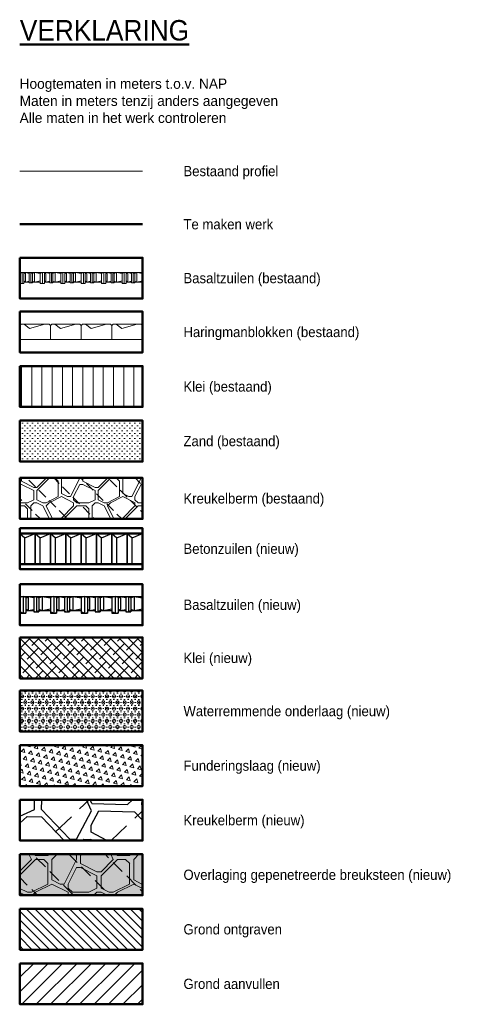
# Model space of a CAD drawing. Header units: metres. Extents: x 132 to 905, y -50 to 63.
# Tile 2 of 86: x 159.73 to 161.93, y 7.15 to 11.96. Entities that reach past the tile are written whole.
import ezdxf
from ezdxf.enums import TextEntityAlignment as Align

# ---------------------------------------------------------------- set-up
doc = ezdxf.new("R2010")
doc.units = ezdxf.units.M
doc.header["$LTSCALE"] = 0.1
doc.layers.add('DP-arcering_lgrijs', color=9, linetype='Continuous')
for name, color, linetype, lineweight in [('DP-BS-arcering_haringmanblokken', 25, 'Continuous', 0), ('DP-BS-arcering_klei', 253, 'Continuous', 0), ('DP-BS-arcering_kreukelberm', 253, 'Continuous', 0), ('DP-BS-arcering_zand', 251, 'Continuous', 0), ('DP-BS-BEKLEDING', 253, 'Continuous', 9), ('DP-BS-profiel', 2, 'Continuous', 25), ('DP-NW-arcering_betonzuilen', 6, 'Continuous', 25), ('DP-NW-arcering_funderingslaag', 211, 'Continuous', 13), ('DP-NW-arcering_grond aanvullen', 2, 'Continuous', 25), ('DP-NW-arcering_grond ontgraven', 1, 'Continuous', 18), ('DP-NW-arcering_klei', 1, 'Continuous', 18), ('DP-NW-arcering_kreukelberm', 2, 'Continuous', 25), ('DP-NW-arcering_overlaging', 1, 'Continuous', 18), ('DP-NW-arcering_waterremmende_onderlaag', 7, 'Continuous', 18), ('DP-NW-Basalt', 3, 'basalt30', 30), ('DP-NW-Profiel', 4, 'Continuous', 50), ('TM-Verklaring', 7, 'Continuous', 30)]:
    doc.layers.add(name, color=color, linetype=linetype, lineweight=lineweight)
doc.styles.add('StagCAD', font='StagCAD.ttf')
doc.linetypes.add('basalt30', pattern='A,0,-0.25,[59,BASALT30.shx,S=0.004,R=0,X=0,Y=0],-0.25', length=0.5)

msp = doc.modelspace()

# ---------------------------------------------------------------- hatches: boundary and pattern name
at = {"layer": 'DP-arcering_lgrijs'}
msp.add_hatch(color=256, dxfattribs=at).paths.add_polyline_path([(160.3299, 7.8788), (159.7299, 7.8788), (159.7299, 7.6788), (160.3299, 7.6788)])
at = {"layer": 'DP-BS-arcering_klei'}
h = msp.add_hatch(dxfattribs=at)
h.set_pattern_fill('_USER', color=256, scale=0.05, angle=90, style=0, pattern_type=0)
h.set_pattern_definition([(90, (154.887804, -54.19088), (-0.05, 0), [])])
h.paths.add_polyline_path([(159.7299, 10.2663), (159.7299, 10.0663), (160.3299, 10.0663), (160.3299, 10.2663)])
at = {"layer": 'DP-BS-arcering_kreukelberm'}
h = msp.add_hatch(dxfattribs=at)
h.set_pattern_fill('NATUURST', color=256, scale=0.03, angle=90, style=0, pattern_type=2)
h.set_pattern_definition([(90, (264.64764, -6.7374), (-0.3, 0.3), [0.015, -0.015, 0.03, -0.24]), (90, (264.63264, -6.8574), (-0.3, 0.3), [0.075, -0.225]), (90, (264.61764, -6.8724), (-0.3, 0.3), [0.075, -0.225]), (90, (264.54264, -6.7374), (-0.3, 0.3), [0.015, -0.285]), (90, (264.51264, -6.8874), (-0.3, 0.3), [0.045, -0.255]), (90, (264.49764, -6.8874), (-0.3, 0.3), [0.045, -0.255]), (90, (264.48264, -6.7074), (-0.3, 0.3), [0.09, -0.21]), (90, (264.46764, -6.7224), (-0.3, 0.3), [0.09, -0.21]), (90, (264.43764, -6.7974), (-0.3, 0.3), [0.03, -0.27]), (90, (264.42264, -6.7824), (-0.3, 0.3), [0.015, -0.285]), (90, (264.39264, -6.9174), (-0.3, 0.3), [0.015, -0.015, 0.015, -0.255]), (180, (264.45264, -6.9174), (-0.3, -0.3), [0.045, -0.255]), (180, (264.55764, -6.9024), (-0.3, -0.3), [0.015, -0.03, 0.015, -0.03, 0.06, -0.15]), (180, (264.37764, -6.8724), (-0.3, -0.3), [0.015, -0.285]), (180, (264.51264, -6.8274), (-0.3, -0.3), [0.015, -0.285]), (180, (264.43764, -6.8124), (-0.3, -0.3), [0.015, -0.285]), (180, (264.60264, -6.7824), (-0.3, -0.3), [0.03, -0.27]), (180, (264.61764, -6.7674), (-0.3, -0.3), [0.045, -0.255]), (180, (264.43764, -6.7524), (-0.3, -0.3), [0.03, -0.015, 0.03, -0.225]), (180, (264.52764, -6.7374), (-0.3, -0.3), [0.06, -0.24]), (180, (264.52764, -6.7224), (-0.3, -0.3), [0.03, -0.27]), (180, (264.63264, -6.6924), (-0.3, -0.3), [0.06, -0.24]), (180, (264.63264, -6.6774), (-0.3, -0.3), [0.045, -0.255]), (135, (264.61764, -6.7974), (-0.3, 0), [0.0212132, -0.4030509]), (135, (264.54264, -6.7524), (-0.3, 0), [0.0212132, -0.4030509]), (135, (264.49764, -6.7224), (-0.3, 0), [0.0212132, -0.4030509]), (135, (264.46764, -6.9324), (-0.3, 0), [0.0212132, -0.4030509]), (135, (264.40764, -6.9024), (-0.3, 0), [0.0212132, -0.4030509]), (135, (264.57264, -6.7674), (-0.3, 0), [0.0424263, -0.3818378]), (135, (264.37764, -6.7374), (-0.3, 0), [0.0424263, -0.3818378]), (225, (264.66264, -6.7524), (0, -0.3), [0.0424263, -0.3818378]), (225, (264.64764, -6.7374), (0, -0.3), [0.0424263, -0.3818378]), (225, (264.57264, -6.6924), (0, -0.3), [0.0424263, -0.3818378]), (225, (264.46764, -6.7374), (0, -0.3), [0.0424263, -0.3818378]), (225, (264.46764, -6.7224), (0, -0.3), [0.0424263, -0.3818378]), (225, (264.55764, -6.7824), (0, -0.3), [0.0636396, -0.3606245]), (225, (264.57264, -6.6774), (0, -0.3), [0.0636396, -0.3606245]), (225, (264.57264, -6.7824), (0, -0.3), [0.0848528, -0.3394113]), (225, (264.39264, -6.9174), (0, -0.3), [0.0848528, -0.3394113]), (225, (264.40764, -6.9174), (0, -0.3), [0.0848528, -0.3394113]), (225, (264.57264, -6.9024), (0, -0.3), [0.0212132, -0.4030509]), (225, (264.49764, -6.9024), (0, -0.3), [0.0212132, -0.4030509]), (116.56505, (264.64764, -6.72241), (-1e-10, 0.3), [0.033541, -0.6372794]), (116.56505, (264.55764, -6.78241), (-1e-10, 0.3), [0.033541, -0.6372794]), (116.56505, (264.58764, -6.67741), (-1e-10, 0.3), [0.067082, -0.60373835]), (116.56505, (264.57264, -6.67741), (-1e-10, 0.3), [0.067082, -0.60373835]), (153.43495, (264.42264, -6.76741), (-0.3, 2e-11), [0.03354, -0.3354, 0.06708, -0.2348004]), (153.43495, (264.54264, -6.91741), (-0.3, 2e-11), [0.033541, -0.6372794]), (153.43495, (264.66264, -6.87241), (-0.3, 2e-11), [0.033541, -0.6372794]), (153.43495, (264.54264, -6.90241), (-0.3, 2e-11), [0.033541, -0.6372794]), (153.43495, (264.40764, -6.75241), (-0.3, 2e-11), [0.033541, -0.6372794]), (153.43495, (264.42264, -6.76741), (-0.3, 2e-11), [0.033541, -0.6372794]), (153.43495, (264.49764, -6.82741), (-0.3, 2e-11), [0.067082, -0.60373835]), (153.43495, (264.49764, -6.84241), (-0.3, 2e-11), [0.067082, -0.60373835]), (206.56505, (264.49764, -6.88741), (-0.3, -1e-10), [0.033541, -0.6372794]), (206.56505, (264.63264, -6.87241), (-0.3, -1e-10), [0.067082, -0.60373835]), (206.56505, (264.61764, -6.87241), (-0.3, -1e-10), [0.067082, -0.60373835]), (243.43495, (264.42264, -6.81241), (-2e-11, -0.3), [0.067082, -0.60373835]), (243.43495, (264.42264, -6.78241), (-2e-11, -0.3), [0.1006231, -0.5701973]), (135, (264.66264, -6.88112), (-0.06629126, -0.06629126), [0.046875, -0.0234375])])
h.paths.add_polyline_path([(160.3299, 9.5192), (160.3299, 9.7192), (159.7299, 9.7192), (159.7299, 9.5192)])
at = {"layer": 'DP-BS-arcering_zand'}
h = msp.add_hatch(dxfattribs=at)
h.set_pattern_fill('CUNETZAND', color=256, scale=0.02, style=0, double=1, pattern_type=2)
h.set_pattern_definition([(0, (159.729859, 9.799548), (0.0125, 0.0125), [0, -0.025])])
h.paths.add_polyline_path([(160.3299, 9.7995), (160.3299, 9.9995), (159.7299, 9.9995), (159.7299, 9.7995)])
at = {"layer": 'DP-NW-arcering_funderingslaag'}
h = msp.add_hatch(dxfattribs=at)
h.set_pattern_fill('TRIANG', color=256, scale=0.004, angle=45, style=0)
h.set_pattern_definition([(105, (159.72986, 8.2124), (-0.0368018, 0.009861), [0.01905, -0.01905]), (165, (159.72986, 8.2124), (-0.0269408, -0.0269408), [0.01905, -0.01905]), (45, (159.711458, 8.21733), (-0.009861, 0.0368018), [0.01905, -0.01905])])
h.paths.add_polyline_path([(159.7299, 8.4124), (159.7299, 8.2124), (160.3299, 8.2124), (160.3299, 8.4124)])
at = {"layer": 'DP-NW-arcering_grond aanvullen'}
h = msp.add_hatch(dxfattribs=at)
h.set_pattern_fill('_USER', color=2, scale=0.05, angle=45, style=0, pattern_type=0)
h.set_pattern_definition([(45, (0, 0), (-0.035355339, 0.035355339), [])])
h.paths.add_polyline_path([(159.7299, 7.3453), (159.7299, 7.1453), (160.3299, 7.1453), (160.3299, 7.3453)])
at = {"layer": 'DP-NW-arcering_grond ontgraven'}
h = msp.add_hatch(dxfattribs=at)
h.set_pattern_fill('_USER', color=1, scale=0.03, angle=135, style=0, pattern_type=0)
h.set_pattern_definition([(135, (-17.166252, -13.422727), (-0.0212132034, -0.0212132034), [])])
h.paths.add_polyline_path([(159.7299, 7.612), (159.7299, 7.412), (160.3299, 7.412), (160.3299, 7.612)])
at = {"layer": 'DP-NW-arcering_klei', "linetype": 'Continuous'}
h = msp.add_hatch(dxfattribs=at)
h.set_pattern_fill('KLEI_AANVULLEN', color=256, scale=0.5, angle=90, pattern_type=2)
h.set_pattern_definition([(135, (178.935096, -134.057956), (-0.022097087, -0.022097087), []), (225, (178.935096, -134.057956), (-0.022097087, -0.066291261), [0.078125, -0.046875])])
h.paths.add_polyline_path([(160.3299, 8.7392), (160.3299, 8.9392), (159.7299, 8.9392), (159.7299, 8.7392)])
at = {"layer": 'DP-NW-arcering_kreukelberm'}
h = msp.add_hatch(dxfattribs=at)
h.set_pattern_fill('NATUURST', color=256, scale=0.07, angle=358.5944, style=0, pattern_type=2)
h.set_pattern_definition([(358.5944, (84.8173, 9.90294), (0.716961, 0.682618), [0.035, -0.035, 0.07, -0.56]), (358.5944, (84.5382, 9.9448), (0.716961, 0.682618), [0.175, -0.525]), (358.5944, (84.5041, 9.98064), (0.716961, 0.682618), [0.175, -0.525]), (358.5944, (84.8233, 10.14786), (0.716961, 0.682618), [0.035, -0.665]), (358.5944, (84.4751, 10.2264), (0.716961, 0.682618), [0.105, -0.595]), (358.5944, (84.476, 10.2614), (0.716961, 0.682618), [0.105, -0.595]), (358.5944, (84.8967, 10.2861), (0.716961, 0.682618), [0.21, -0.49]), (358.5944, (84.8626, 10.32195), (0.716961, 0.682618), [0.21, -0.49]), (358.5944, (84.68935, 10.3962), (0.716961, 0.682618), [0.07, -0.63]), (358.5944, (84.7252, 10.43036), (0.716961, 0.682618), [0.035, -0.665]), (358.5944, (84.412, 10.50806), (0.716961, 0.682618), [0.035, -0.035, 0.035, -0.595]), (88.5944, (84.4086, 10.3681), (-0.682618, 0.716961), [0.105, -0.595]), (88.5944, (84.43755, 10.1223), (-0.682618, 0.716961), [0.035, -0.07, 0.035, -0.07, 0.14, -0.35]), (88.5944, (84.5178, 10.5405), (-0.682618, 0.716961), [0.035, -0.665]), (88.5944, (84.6151, 10.223), (-0.682618, 0.716961), [0.035, -0.665]), (88.5944, (84.65436, 10.3971), (-0.682618, 0.716961), [0.035, -0.665]), (88.5944, (84.7149, 10.0105), (-0.682618, 0.716961), [0.07, -0.63]), (88.5944, (84.749, 9.9746), (-0.682618, 0.716961), [0.105, -0.595]), (88.5944, (84.7943, 10.39365), (-0.682618, 0.716961), [0.07, -0.035, 0.07, -0.525]), (88.5944, (84.82415, 10.18285), (-0.682618, 0.716961), [0.14, -0.56]), (88.5944, (84.85914, 10.182), (-0.682618, 0.716961), [0.07, -0.63]), (88.5944, (84.9231, 9.93535), (-0.682618, 0.716961), [0.14, -0.56]), (88.5944, (84.9581, 9.9345), (-0.682618, 0.716961), [0.105, -0.595]), (43.59436, (84.67905, 9.97635), (0.0171714, 0.6997894), [0.0494975, -0.940452]), (43.59436, (84.7883, 10.1487), (0.0171714, 0.6997894), [0.0494975, -0.940452]), (43.59436, (84.86086, 10.25197), (0.0171714, 0.6997894), [0.0494975, -0.940452]), (43.59436, (84.37273, 10.33397), (0.0171714, 0.6997894), [0.0494975, -0.940452]), (43.59436, (84.44614, 10.4722), (0.0171714, 0.6997894), [0.0494975, -0.940452]), (43.59436, (84.7516, 10.0796), (0.0171714, 0.6997894), [0.098995, -0.890955]), (43.59436, (84.83274, 10.53275), (0.0171714, 0.6997894), [0.098995, -0.890955]), (133.59436, (84.78144, 9.8688), (-0.6997894, 0.0171714), [0.098995, -0.890955]), (133.59436, (84.8173, 9.90294), (-0.6997894, 0.0171714), [0.098995, -0.890955]), (133.59436, (84.92655, 10.0753), (-0.6997894, 0.0171714), [0.098995, -0.890955]), (133.59436, (84.8276, 10.3228), (-0.6997894, 0.0171714), [0.098995, -0.890955]), (133.59436, (84.8626, 10.32195), (-0.6997894, 0.0171714), [0.098995, -0.890955]), (133.59436, (84.71747, 10.11545), (-0.6997894, 0.0171714), [0.1484924, -0.841457]), (133.59436, (84.96154, 10.07445), (-0.6997894, 0.0171714), [0.1484924, -0.841457]), (133.59436, (84.7166, 10.08046), (-0.6997894, 0.0171714), [0.19799, -0.7919596]), (133.59436, (84.412, 10.50806), (-0.6997894, 0.0171714), [0.19799, -0.7919596]), (133.59436, (84.41115, 10.47307), (-0.6997894, 0.0171714), [0.19799, -0.7919596]), (133.59436, (84.4367, 10.08733), (-0.6997894, 0.0171714), [0.0494975, -0.940452]), (133.59436, (84.441, 10.2623), (-0.6997894, 0.0171714), [0.0494975, -0.940452]), (25.1594, (84.85228, 9.90208), (0.6997894, -0.0171714), [0.0782624, -1.486985]), (25.1594, (84.71747, 10.11545), (0.6997894, -0.0171714), [0.0782624, -1.486985]), (25.1594, (84.96068, 10.03946), (0.6997894, -0.0171714), [0.156525, -1.408723]), (25.1594, (84.96154, 10.07445), (0.6997894, -0.0171714), [0.156525, -1.408723]), (62.0293, (84.7602, 10.4295), (0.0171714, 0.6997894), [0.07826, -0.7826, 0.15652, -0.5478676]), (62.0293, (84.40342, 10.15817), (0.0171714, 0.6997894), [0.0782624, -1.486985]), (62.0293, (84.50152, 9.87568), (0.0171714, 0.6997894), [0.0782624, -1.486985]), (62.0293, (84.4384, 10.1573), (0.0171714, 0.6997894), [0.0782624, -1.486985]), (62.0293, (84.79603, 10.46363), (0.0171714, 0.6997894), [0.0782624, -1.486985]), (62.0293, (84.7602, 10.4295), (0.0171714, 0.6997894), [0.0782624, -1.486985]), (62.0293, (84.61593, 10.258), (0.0171714, 0.6997894), [0.156525, -1.408723]), (62.0293, (84.58095, 10.25884), (0.0171714, 0.6997894), [0.156525, -1.408723]), (115.1594, (84.47598, 10.26142), (0.0171714, 0.6997894), [0.0782624, -1.486985]), (115.1594, (84.50324, 9.94566), (0.0171714, 0.6997894), [0.156525, -1.408723]), (115.1594, (84.5041, 9.98064), (0.0171714, 0.6997894), [0.156525, -1.408723]), (152.0293, (84.65522, 10.43207), (-0.6997894, 0.0171714), [0.156525, -1.408723]), (152.0293, (84.7252, 10.43036), (-0.6997894, 0.0171714), [0.234787, -1.3304604]), (43.59436, (84.4812, 9.87617), (-0.1508387, 0.15842744), [0.109375, -0.0546875])])
h.paths.add_polyline_path([(160.3299, 7.9456), (160.3299, 8.1456), (159.7299, 8.1456), (159.7299, 7.9456)])
at = {"layer": 'DP-NW-arcering_overlaging'}
h = msp.add_hatch(dxfattribs=at)
h.set_pattern_fill('NATUURST', color=256, scale=0.04, angle=90, style=0, pattern_type=2)
h.set_pattern_definition([(90, (84.30657, 9.1132), (-0.4, 0.4), [0.02, -0.02, 0.04, -0.32]), (90, (84.28657, 8.9532), (-0.4, 0.4), [0.1, -0.3]), (90, (84.26657, 8.9332), (-0.4, 0.4), [0.1, -0.3]), (90, (84.16657, 9.1132), (-0.4, 0.4), [0.02, -0.38]), (90, (84.12657, 8.9132), (-0.4, 0.4), [0.06, -0.34]), (90, (84.10657, 8.9132), (-0.4, 0.4), [0.06, -0.34]), (90, (84.08657, 9.1532), (-0.4, 0.4), [0.12, -0.28]), (90, (84.06657, 9.1332), (-0.4, 0.4), [0.12, -0.28]), (90, (84.02657, 9.0332), (-0.4, 0.4), [0.04, -0.36]), (90, (84.00657, 9.0532), (-0.4, 0.4), [0.02, -0.38]), (90, (83.96657, 8.8732), (-0.4, 0.4), [0.02, -0.02, 0.02, -0.34]), (180, (84.04657, 8.8732), (-0.4, -0.4), [0.06, -0.34]), (180, (84.18657, 8.8932), (-0.4, -0.4), [0.02, -0.04, 0.02, -0.04, 0.08, -0.2]), (180, (83.94657, 8.9332), (-0.4, -0.4), [0.02, -0.38]), (180, (84.12657, 8.9932), (-0.4, -0.4), [0.02, -0.38]), (180, (84.02657, 9.0132), (-0.4, -0.4), [0.02, -0.38]), (180, (84.24657, 9.0532), (-0.4, -0.4), [0.04, -0.36]), (180, (84.26657, 9.0732), (-0.4, -0.4), [0.06, -0.34]), (180, (84.02657, 9.0932), (-0.4, -0.4), [0.04, -0.02, 0.04, -0.3]), (180, (84.14657, 9.1132), (-0.4, -0.4), [0.08, -0.32]), (180, (84.14657, 9.1332), (-0.4, -0.4), [0.04, -0.36]), (180, (84.28657, 9.1732), (-0.4, -0.4), [0.08, -0.32]), (180, (84.28657, 9.1932), (-0.4, -0.4), [0.06, -0.34]), (135, (84.26657, 9.03318), (-0.4, 0), [0.0282843, -0.5374012]), (135, (84.16657, 9.09318), (-0.4, 0), [0.0282843, -0.5374012]), (135, (84.10657, 9.13318), (-0.4, 0), [0.0282843, -0.5374012]), (135, (84.06657, 8.85318), (-0.4, 0), [0.0282843, -0.5374012]), (135, (83.98657, 8.89318), (-0.4, 0), [0.0282843, -0.5374012]), (135, (84.20657, 9.07318), (-0.4, 0), [0.0565684, -0.509117]), (135, (83.94657, 9.11318), (-0.4, 0), [0.0565684, -0.509117]), (225, (84.32657, 9.09318), (0, -0.4), [0.0565684, -0.509117]), (225, (84.30657, 9.11318), (0, -0.4), [0.0565684, -0.509117]), (225, (84.20657, 9.17318), (0, -0.4), [0.0565684, -0.509117]), (225, (84.06657, 9.11318), (0, -0.4), [0.0565684, -0.509117]), (225, (84.06657, 9.13318), (0, -0.4), [0.0565684, -0.509117]), (225, (84.18657, 9.05318), (0, -0.4), [0.0848528, -0.4808326]), (225, (84.20657, 9.19318), (0, -0.4), [0.0848528, -0.4808326]), (225, (84.20657, 9.05318), (0, -0.4), [0.113137, -0.4525483]), (225, (83.96657, 8.87318), (0, -0.4), [0.113137, -0.4525483]), (225, (83.98657, 8.87318), (0, -0.4), [0.113137, -0.4525483]), (225, (84.20657, 8.89318), (0, -0.4), [0.0282843, -0.5374012]), (225, (84.10657, 8.89318), (0, -0.4), [0.0282843, -0.5374012]), (116.56505, (84.30657, 9.13318), (-2e-10, 0.4), [0.0447214, -0.8497058]), (116.56505, (84.18657, 9.05318), (-2e-10, 0.4), [0.0447214, -0.8497058]), (116.56505, (84.22657, 9.19318), (-2e-10, 0.4), [0.0894427, -0.8049845]), (116.56505, (84.20657, 9.19318), (-2e-10, 0.4), [0.0894427, -0.8049845]), (153.43495, (84.00657, 9.07318), (-0.4, 2e-11), [0.04472, -0.4472, 0.08944, -0.3130672]), (153.43495, (84.16657, 8.87318), (-0.4, 2e-11), [0.0447214, -0.8497058]), (153.43495, (84.32657, 8.93318), (-0.4, 2e-11), [0.0447214, -0.8497058]), (153.43495, (84.16657, 8.89318), (-0.4, 2e-11), [0.0447214, -0.8497058]), (153.43495, (83.98657, 9.09318), (-0.4, 2e-11), [0.0447214, -0.8497058]), (153.43495, (84.00657, 9.07318), (-0.4, 2e-11), [0.0447214, -0.8497058]), (153.43495, (84.10657, 8.99318), (-0.4, 2e-11), [0.0894427, -0.8049845]), (153.43495, (84.10657, 8.97318), (-0.4, 2e-11), [0.0894427, -0.8049845]), (206.56505, (84.10657, 8.91318), (-0.4, -2e-10), [0.0447214, -0.8497058]), (206.56505, (84.28657, 8.93318), (-0.4, -2e-10), [0.0894427, -0.8049845]), (206.56505, (84.26657, 8.93318), (-0.4, -2e-10), [0.0894427, -0.8049845]), (243.43495, (84.00657, 9.01318), (-2e-11, -0.4), [0.0894427, -0.8049845]), (243.43495, (84.00657, 9.05318), (-2e-11, -0.4), [0.134164, -0.7602631]), (135, (84.32657, 8.92157), (-0.08838835, -0.08838835), [0.0625, -0.03125])])
h.paths.add_polyline_path([(160.3299, 7.8788), (159.7299, 7.8788), (159.7299, 7.6788), (160.3299, 7.6788)])
at = {"layer": 'DP-NW-arcering_waterremmende_onderlaag', "lineweight": 20}
h = msp.add_hatch(dxfattribs=at)
h.set_pattern_fill('GWI_ZANDGRIND', color=256, scale=0.3, pattern_type=2)
h.set_pattern_definition([(0, (353.763885, 76.871269), (0, 0.015), [0, -0.0173205]), (0, (353.761875, 76.86377), (0.0173205, 0.03), [0.00401928, -0.03062172]), (30, (353.765894, 76.863769), (0.0173205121, 0.029999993), [0.00401928, -0.05598072]), (60, (353.769375, 76.865778), (-0.017320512, 0.029999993), [0.00401928, -0.03062172]), (90, (353.771385, 76.869259), (-0.0173205, 0.03), [0.00401928, -0.05598072]), (120, (353.771385, 76.873278), (-0.034641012, -7e-09), [0.00401928, -0.03062172]), (150, (353.769375, 76.876759), (-0.0346410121, 7e-09), [0.00401928, -0.05598072]), (180, (353.765894, 76.87877), (-0.0173205, -0.03), [0.00401928, -0.03062172]), (210, (353.761875, 76.878769), (-0.0173205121, -0.029999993), [0.00401928, -0.05598072]), (240, (353.758394, 76.87676), (0.017320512, -0.029999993), [0.00401928, -0.03062172]), (270, (353.756385, 76.873278), (0.0173205, -0.03), [0.00401928, -0.05598072]), (300, (353.756385, 76.86926), (0.034641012, 7e-09), [0.00401928, -0.03062172]), (330, (353.758394, 76.865778), (0.0346410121, -7e-09), [0.00401928, -0.05598072])])
h.paths.add_polyline_path([(160.3299, 8.4792), (160.3299, 8.6792), (159.7299, 8.6792), (159.7299, 8.4792)])

# ---------------------------------------------------------------- linework, layer by layer
at = {"layer": 'DP-BS-arcering_haringmanblokken'}
for points in [[(159.7299, 10.3956), (159.8799, 10.3956), (159.8799, 10.4646), (159.8739, 10.4706), (159.7359, 10.4706), (159.7299, 10.4646)], [(159.8799, 10.3956), (160.0299, 10.3956), (160.0299, 10.4646), (160.0239, 10.4706), (159.8859, 10.4706), (159.8799, 10.4646)], [(160.0299, 10.3956), (160.1799, 10.3956), (160.1799, 10.4646), (160.1739, 10.4706), (160.0359, 10.4706), (160.0299, 10.4646)], [(160.1799, 10.3956), (160.3299, 10.3956), (160.3299, 10.4646), (160.3239, 10.4706), (160.1859, 10.4706), (160.1799, 10.4646)]]:
    msp.add_lwpolyline(points, close=True, dxfattribs=at)
for points in [[(159.7509, 10.4706), (159.7779, 10.4496), (159.8529, 10.4706)], [(159.9009, 10.4706), (159.9279, 10.4496), (160.0029, 10.4706)], [(160.0509, 10.4706), (160.0779, 10.4496), (160.1529, 10.4706)], [(160.2009, 10.4706), (160.2279, 10.4496), (160.3029, 10.4706)]]:
    msp.add_lwpolyline(points, dxfattribs=at)
at = {"layer": 'DP-BS-BEKLEDING'}
for p, q in [((159.7299, 10.7235), (159.7299, 10.6695)), ((159.8299, 10.7235), (159.8299, 10.6695)), ((159.9299, 10.7235), (159.9299, 10.6695)), ((160.0299, 10.7235), (160.0299, 10.6695)), ((160.1299, 10.7235), (160.1299, 10.6695)), ((160.2299, 10.7235), (160.2299, 10.6695)), ((160.3299, 10.7235), (160.3299, 10.6775))]:
    msp.add_line(p, q, dxfattribs=at)
at = {"layer": 'DP-BS-BEKLEDING', "flags": 128}
for points in [[(159.7299, 10.7235), (159.8299, 10.7235)], [(159.7405, 10.7235), (159.7299, 10.7197)], [(159.7405, 10.7235), (159.7405, 10.6695)], [(159.7405, 10.7235), (159.7499, 10.7217)], [(159.7499, 10.7235), (159.7499, 10.6695)], [(159.7499, 10.7181), (159.7575, 10.7235)], [(159.7575, 10.7235), (159.7759, 10.7197)], [(159.7575, 10.7235), (159.7575, 10.6775)], [(159.7759, 10.7235), (159.7759, 10.6735)], [(159.7759, 10.7213), (159.7843, 10.7235)], [(159.7843, 10.7235), (159.7919, 10.7189)], [(159.7843, 10.7235), (159.7843, 10.6735)], [(159.7919, 10.7235), (159.7919, 10.6735)], [(159.7919, 10.7189), (159.8023, 10.7235)], [(159.8023, 10.7235), (159.8299, 10.7185)], [(159.8023, 10.7235), (159.8023, 10.6775)], [(159.8299, 10.7235), (159.8299, 10.6775)], [(159.8299, 10.7235), (159.9299, 10.7235)], [(159.8405, 10.7235), (159.8299, 10.7197)], [(159.8405, 10.7235), (159.8405, 10.6695)], [(159.8405, 10.7235), (159.8499, 10.7217)], [(159.8499, 10.7235), (159.8499, 10.6695)], [(159.8499, 10.7181), (159.8575, 10.7235)], [(159.8575, 10.7235), (159.8759, 10.7197)], [(159.8575, 10.7235), (159.8575, 10.6775)], [(159.8759, 10.7235), (159.8759, 10.6735)], [(159.8759, 10.7213), (159.8843, 10.7235)], [(159.8843, 10.7235), (159.8919, 10.7189)], [(159.8843, 10.7235), (159.8843, 10.6735)], [(159.8919, 10.7235), (159.8919, 10.6735)], [(159.8919, 10.7189), (159.9023, 10.7235)], [(159.9023, 10.7235), (159.9299, 10.7185)], [(159.9023, 10.7235), (159.9023, 10.6775)], [(159.9299, 10.7235), (159.9299, 10.6775)], [(159.9299, 10.7235), (160.0299, 10.7235)], [(159.9405, 10.7235), (159.9299, 10.7197)], [(159.9405, 10.7235), (159.9405, 10.6695)], [(159.9405, 10.7235), (159.9499, 10.7217)], [(159.9499, 10.7235), (159.9499, 10.6695)], [(159.9499, 10.7181), (159.9575, 10.7235)], [(159.9575, 10.7235), (159.9759, 10.7197)], [(159.9575, 10.7235), (159.9575, 10.6775)], [(159.9759, 10.7235), (159.9759, 10.6735)], [(159.9759, 10.7213), (159.9843, 10.7235)], [(159.9843, 10.7235), (159.9919, 10.7189)], [(159.9843, 10.7235), (159.9843, 10.6735)], [(159.9919, 10.7235), (159.9919, 10.6735)], [(159.9919, 10.7189), (160.0023, 10.7235)], [(160.0023, 10.7235), (160.0299, 10.7185)], [(160.0023, 10.7235), (160.0023, 10.6775)], [(160.0299, 10.7235), (160.0299, 10.6775)], [(160.0299, 10.7235), (160.1299, 10.7235)], [(160.0405, 10.7235), (160.0299, 10.7197)], [(160.0405, 10.7235), (160.0405, 10.6695)], [(160.0405, 10.7235), (160.0499, 10.7217)], [(160.0499, 10.7235), (160.0499, 10.6695)], [(160.0499, 10.7181), (160.0575, 10.7235)], [(160.0575, 10.7235), (160.0759, 10.7197)], [(160.0575, 10.7235), (160.0575, 10.6775)], [(160.0759, 10.7235), (160.0759, 10.6735)], [(160.0759, 10.7213), (160.0843, 10.7235)], [(160.0843, 10.7235), (160.0919, 10.7189)], [(160.0843, 10.7235), (160.0843, 10.6735)], [(160.0919, 10.7235), (160.0919, 10.6735)], [(160.0919, 10.7189), (160.1023, 10.7235)], [(160.1023, 10.7235), (160.1299, 10.7185)], [(160.1023, 10.7235), (160.1023, 10.6775)], [(160.1299, 10.7235), (160.2299, 10.7235)], [(160.1405, 10.7235), (160.1299, 10.7197)], [(160.1405, 10.7235), (160.1405, 10.6695)], [(160.1405, 10.7235), (160.1499, 10.7217)], [(160.1499, 10.7235), (160.1499, 10.6695)], [(160.1499, 10.7181), (160.1575, 10.7235)], [(160.1575, 10.7235), (160.1759, 10.7197)], [(160.1575, 10.7235), (160.1575, 10.6775)], [(160.1759, 10.7235), (160.1759, 10.6735)], [(160.1759, 10.7213), (160.1843, 10.7235)], [(160.1843, 10.7235), (160.1919, 10.7189)], [(160.1843, 10.7235), (160.1843, 10.6735)], [(160.1919, 10.7235), (160.1919, 10.6735)], [(160.1919, 10.7189), (160.2023, 10.7235)], [(160.2023, 10.7235), (160.2299, 10.7185)], [(160.2023, 10.7235), (160.2023, 10.6775)], [(160.2299, 10.7235), (160.2299, 10.6775)], [(160.2299, 10.7235), (160.3299, 10.7235)], [(160.2405, 10.7235), (160.2299, 10.7197)], [(160.2405, 10.7235), (160.2405, 10.6695)], [(160.2405, 10.7235), (160.2499, 10.7217)], [(160.2499, 10.7235), (160.2499, 10.6695)], [(160.2499, 10.7181), (160.2575, 10.7235)], [(160.2575, 10.7235), (160.2759, 10.7197)], [(160.2575, 10.7235), (160.2575, 10.6775)], [(160.2759, 10.7235), (160.2759, 10.6735)], [(160.2759, 10.7213), (160.2843, 10.7235)], [(160.2843, 10.7235), (160.2919, 10.7189)], [(160.2843, 10.7235), (160.2843, 10.6735)], [(160.2919, 10.7235), (160.2919, 10.6735)], [(160.2919, 10.7189), (160.3023, 10.7235)], [(160.3023, 10.7235), (160.3299, 10.7185)], [(160.3023, 10.7235), (160.3023, 10.6775)], [(159.7405, 10.6695), (159.7299, 10.6733)], [(159.7299, 10.6695), (159.7499, 10.6695)], [(159.7405, 10.6695), (159.7499, 10.6713)], [(159.7499, 10.6829), (159.7575, 10.6775)], [(159.7499, 10.6775), (159.7759, 10.6775)], [(159.7575, 10.6775), (159.7759, 10.6813)], [(159.7759, 10.6757), (159.7843, 10.6735)], [(159.7759, 10.6735), (159.7919, 10.6735)], [(159.7843, 10.6735), (159.7919, 10.6781)], [(159.7919, 10.6821), (159.8023, 10.6775)], [(159.7919, 10.6775), (159.8299, 10.6775)], [(159.8023, 10.6775), (159.8299, 10.6827)], [(159.8405, 10.6695), (159.8299, 10.6733)], [(159.8299, 10.6695), (159.8499, 10.6695)], [(159.8405, 10.6695), (159.8499, 10.6713)], [(159.8499, 10.6829), (159.8575, 10.6775)], [(159.8499, 10.6775), (159.8759, 10.6775)], [(159.8575, 10.6775), (159.8759, 10.6813)], [(159.8759, 10.6757), (159.8843, 10.6735)], [(159.8759, 10.6735), (159.8919, 10.6735)], [(159.8843, 10.6735), (159.8919, 10.6781)], [(159.8919, 10.6821), (159.9023, 10.6775)], [(159.8919, 10.6775), (159.9299, 10.6775)], [(159.9023, 10.6775), (159.9299, 10.6827)], [(159.9405, 10.6695), (159.9299, 10.6733)], [(159.9299, 10.6695), (159.9499, 10.6695)], [(159.9405, 10.6695), (159.9499, 10.6713)], [(159.9499, 10.6829), (159.9575, 10.6775)], [(159.9499, 10.6775), (159.9759, 10.6775)], [(159.9575, 10.6775), (159.9759, 10.6813)], [(159.9759, 10.6757), (159.9843, 10.6735)], [(159.9759, 10.6735), (159.9919, 10.6735)], [(159.9843, 10.6735), (159.9919, 10.6781)], [(159.9919, 10.6821), (160.0023, 10.6775)], [(159.9919, 10.6775), (160.0299, 10.6775)], [(160.0023, 10.6775), (160.0299, 10.6827)], [(160.0405, 10.6695), (160.0299, 10.6733)], [(160.0299, 10.6695), (160.0499, 10.6695)], [(160.0405, 10.6695), (160.0499, 10.6713)], [(160.0499, 10.6829), (160.0575, 10.6775)], [(160.0499, 10.6775), (160.0759, 10.6775)], [(160.0575, 10.6775), (160.0759, 10.6813)], [(160.0759, 10.6757), (160.0843, 10.6735)], [(160.0759, 10.6735), (160.0919, 10.6735)], [(160.0843, 10.6735), (160.0919, 10.6781)], [(160.0919, 10.6821), (160.1023, 10.6775)], [(160.0919, 10.6775), (160.1299, 10.6775)], [(160.1023, 10.6775), (160.1299, 10.6827)], [(160.1405, 10.6695), (160.1299, 10.6733)], [(160.1299, 10.6695), (160.1499, 10.6695)], [(160.1405, 10.6695), (160.1499, 10.6713)], [(160.1499, 10.6829), (160.1575, 10.6775)], [(160.1499, 10.6775), (160.1759, 10.6775)], [(160.1575, 10.6775), (160.1759, 10.6813)], [(160.1759, 10.6757), (160.1843, 10.6735)], [(160.1759, 10.6735), (160.1919, 10.6735)], [(160.1843, 10.6735), (160.1919, 10.6781)], [(160.1919, 10.6821), (160.2023, 10.6775)], [(160.1919, 10.6775), (160.2299, 10.6775)], [(160.2023, 10.6775), (160.2299, 10.6827)], [(160.2405, 10.6695), (160.2299, 10.6733)], [(160.2299, 10.6695), (160.2499, 10.6695)], [(160.2405, 10.6695), (160.2499, 10.6713)], [(160.2499, 10.6829), (160.2575, 10.6775)], [(160.2499, 10.6775), (160.2759, 10.6775)], [(160.2575, 10.6775), (160.2759, 10.6813)], [(160.2759, 10.6757), (160.2843, 10.6735)], [(160.2759, 10.6735), (160.2919, 10.6735)], [(160.2843, 10.6735), (160.2919, 10.6781)], [(160.2919, 10.6821), (160.3023, 10.6775)], [(160.2919, 10.6775), (160.3299, 10.6775)], [(160.3023, 10.6775), (160.3299, 10.6827)]]:
    msp.add_lwpolyline(points, dxfattribs=at)
at = {"layer": 'DP-BS-profiel', "color": 1, "lineweight": 18}
msp.add_line((159.7299, 11.2199), (160.3299, 11.2199), dxfattribs=at)
at = {"layer": 'DP-NW-arcering_betonzuilen'}
for p, q in [((159.7549, 9.2981), (159.7549, 9.4271)), ((159.8299, 9.2981), (159.8299, 9.4271)), ((159.9049, 9.2981), (159.9049, 9.4271)), ((159.9799, 9.2981), (159.9799, 9.4271)), ((160.0549, 9.2981), (160.0549, 9.4271)), ((160.1299, 9.2981), (160.1299, 9.4271)), ((160.2049, 9.2981), (160.2049, 9.4271)), ((160.2799, 9.2981), (160.2799, 9.4271))]:
    msp.add_line(p, q, dxfattribs=at)
for points in [[(159.7299, 9.2981), (159.8049, 9.2981), (159.8049, 9.4481), (159.7299, 9.4481)], [(159.8049, 9.2981), (159.8799, 9.2981), (159.8799, 9.4481), (159.8049, 9.4481)], [(159.8799, 9.2981), (159.9549, 9.2981), (159.9549, 9.4481), (159.8799, 9.4481)], [(159.9549, 9.2981), (160.0299, 9.2981), (160.0299, 9.4481), (159.9549, 9.4481)], [(160.0299, 9.2981), (160.1049, 9.2981), (160.1049, 9.4481), (160.0299, 9.4481)], [(160.1049, 9.2981), (160.1799, 9.2981), (160.1799, 9.4481), (160.1049, 9.4481)], [(160.1799, 9.2981), (160.2549, 9.2981), (160.2549, 9.4481), (160.1799, 9.4481)], [(160.2549, 9.2981), (160.3299, 9.2981), (160.3299, 9.4481), (160.2549, 9.4481)]]:
    msp.add_lwpolyline(points, close=True, dxfattribs=at)
for points in [[(159.7299, 9.4481), (159.7549, 9.4271), (159.8049, 9.4481)], [(159.8049, 9.4481), (159.8299, 9.4271), (159.8799, 9.4481)], [(159.8799, 9.4481), (159.9049, 9.4271), (159.9549, 9.4481)], [(159.9549, 9.4481), (159.9799, 9.4271), (160.0299, 9.4481)], [(160.0299, 9.4481), (160.0549, 9.4271), (160.1049, 9.4481)], [(160.1049, 9.4481), (160.1299, 9.4271), (160.1799, 9.4481)], [(160.1799, 9.4481), (160.2049, 9.4271), (160.2549, 9.4481)], [(160.2549, 9.4481), (160.2799, 9.4271), (160.3299, 9.4481)]]:
    msp.add_lwpolyline(points, dxfattribs=at)
at = {"layer": 'DP-NW-Basalt', "linetype": 'Continuous'}
for p, q in [((159.7299, 9.1397), (159.7299, 9.0587)), ((159.8799, 9.1397), (159.8799, 9.0587)), ((160.0299, 9.1397), (160.0299, 9.0587)), ((160.1799, 9.1397), (160.1799, 9.0587)), ((160.3299, 9.1397), (160.3299, 9.0587))]:
    msp.add_line(p, q, dxfattribs=at)
at = {"layer": 'DP-NW-Basalt', "linetype": 'Continuous', "flags": 128}
for points in [[(159.7299, 9.1397), (159.8799, 9.1397)], [(159.7458, 9.1397), (159.7299, 9.134)], [(159.7458, 9.1397), (159.7458, 9.0587)], [(159.7458, 9.1397), (159.7599, 9.137)], [(159.7599, 9.1397), (159.7599, 9.0587)], [(159.7599, 9.1316), (159.7713, 9.1397)], [(159.7713, 9.1397), (159.7989, 9.134)], [(159.7713, 9.1397), (159.7713, 9.0707)], [(159.7989, 9.1397), (159.7989, 9.0647)], [(159.7989, 9.1364), (159.8115, 9.1397)], [(159.8115, 9.1397), (159.8229, 9.1328)], [(159.8115, 9.1397), (159.8115, 9.0647)], [(159.8229, 9.1397), (159.8229, 9.0647)], [(159.8229, 9.1328), (159.8385, 9.1397)], [(159.8385, 9.1397), (159.8799, 9.1322)], [(159.8385, 9.1397), (159.8385, 9.0707)], [(159.8799, 9.1397), (159.8799, 9.0707)], [(159.8799, 9.1397), (160.0299, 9.1397)], [(159.8958, 9.1397), (159.8799, 9.134)], [(159.8958, 9.1397), (159.8958, 9.0587)], [(159.8958, 9.1397), (159.9099, 9.137)], [(159.9099, 9.1397), (159.9099, 9.0587)], [(159.9099, 9.1316), (159.9213, 9.1397)], [(159.9213, 9.1397), (159.9489, 9.134)], [(159.9213, 9.1397), (159.9213, 9.0707)], [(159.9489, 9.1397), (159.9489, 9.0647)], [(159.9489, 9.1364), (159.9615, 9.1397)], [(159.9615, 9.1397), (159.9729, 9.1328)], [(159.9615, 9.1397), (159.9615, 9.0647)], [(159.9729, 9.1397), (159.9729, 9.0647)], [(159.9729, 9.1328), (159.9885, 9.1397)], [(159.9885, 9.1397), (160.0299, 9.1322)], [(159.9885, 9.1397), (159.9885, 9.0707)], [(160.0299, 9.1397), (160.0299, 9.0707)], [(160.0299, 9.1397), (160.1799, 9.1397)], [(160.0458, 9.1397), (160.0299, 9.134)], [(160.0458, 9.1397), (160.0458, 9.0587)], [(160.0458, 9.1397), (160.0599, 9.137)], [(160.0599, 9.1397), (160.0599, 9.0587)], [(160.0599, 9.1316), (160.0713, 9.1397)], [(160.0713, 9.1397), (160.0989, 9.134)], [(160.0713, 9.1397), (160.0713, 9.0707)], [(160.0989, 9.1397), (160.0989, 9.0647)], [(160.0989, 9.1364), (160.1115, 9.1397)], [(160.1115, 9.1397), (160.1229, 9.1328)], [(160.1115, 9.1397), (160.1115, 9.0647)], [(160.1229, 9.1397), (160.1229, 9.0647)], [(160.1229, 9.1328), (160.1385, 9.1397)], [(160.1385, 9.1397), (160.1799, 9.1322)], [(160.1385, 9.1397), (160.1385, 9.0707)], [(160.1799, 9.1397), (160.1799, 9.0707)], [(160.1799, 9.1397), (160.3299, 9.1397)], [(160.1958, 9.1397), (160.1799, 9.134)], [(160.1958, 9.1397), (160.1958, 9.0587)], [(160.1958, 9.1397), (160.2099, 9.137)], [(160.2099, 9.1397), (160.2099, 9.0587)], [(160.2099, 9.1316), (160.2213, 9.1397)], [(160.2213, 9.1397), (160.2489, 9.134)], [(160.2213, 9.1397), (160.2213, 9.0707)], [(160.2489, 9.1397), (160.2489, 9.0647)], [(160.2489, 9.1364), (160.2615, 9.1397)], [(160.2615, 9.1397), (160.2729, 9.1328)], [(160.2615, 9.1397), (160.2615, 9.0647)], [(160.2729, 9.1397), (160.2729, 9.0647)], [(160.2729, 9.1328), (160.2885, 9.1397)], [(160.2885, 9.1397), (160.3299, 9.1322)], [(160.2885, 9.1397), (160.2885, 9.0707)], [(159.7458, 9.0587), (159.7299, 9.0644)], [(159.7299, 9.0587), (159.7599, 9.0587)], [(159.7458, 9.0587), (159.7599, 9.0614)], [(159.7599, 9.0788), (159.7713, 9.0707)], [(159.7599, 9.0707), (159.7989, 9.0707)], [(159.7713, 9.0707), (159.7989, 9.0764)], [(159.7989, 9.068), (159.8115, 9.0647)], [(159.7989, 9.0647), (159.8229, 9.0647)], [(159.8115, 9.0647), (159.8229, 9.0716)], [(159.8229, 9.0776), (159.8385, 9.0707)], [(159.8229, 9.0707), (159.8799, 9.0707)], [(159.8385, 9.0707), (159.8799, 9.0785)], [(159.8958, 9.0587), (159.8799, 9.0644)], [(159.8799, 9.0587), (159.9099, 9.0587)], [(159.8958, 9.0587), (159.9099, 9.0614)], [(159.9099, 9.0788), (159.9213, 9.0707)], [(159.9099, 9.0707), (159.9489, 9.0707)], [(159.9213, 9.0707), (159.9489, 9.0764)], [(159.9489, 9.068), (159.9615, 9.0647)], [(159.9489, 9.0647), (159.9729, 9.0647)], [(159.9615, 9.0647), (159.9729, 9.0716)], [(159.9729, 9.0776), (159.9885, 9.0707)], [(159.9729, 9.0707), (160.0299, 9.0707)], [(159.9885, 9.0707), (160.0299, 9.0785)], [(160.0458, 9.0587), (160.0299, 9.0644)], [(160.0299, 9.0587), (160.0599, 9.0587)], [(160.0458, 9.0587), (160.0599, 9.0614)], [(160.0599, 9.0788), (160.0713, 9.0707)], [(160.0599, 9.0707), (160.0989, 9.0707)], [(160.0713, 9.0707), (160.0989, 9.0764)], [(160.0989, 9.068), (160.1115, 9.0647)], [(160.0989, 9.0647), (160.1229, 9.0647)], [(160.1115, 9.0647), (160.1229, 9.0716)], [(160.1229, 9.0776), (160.1385, 9.0707)], [(160.1229, 9.0707), (160.1799, 9.0707)], [(160.1385, 9.0707), (160.1799, 9.0785)], [(160.1958, 9.0587), (160.1799, 9.0644)], [(160.1799, 9.0587), (160.2099, 9.0587)], [(160.1958, 9.0587), (160.2099, 9.0614)], [(160.2099, 9.0788), (160.2213, 9.0707)], [(160.2099, 9.0707), (160.2489, 9.0707)], [(160.2213, 9.0707), (160.2489, 9.0764)], [(160.2489, 9.068), (160.2615, 9.0647)], [(160.2489, 9.0647), (160.2729, 9.0647)], [(160.2615, 9.0647), (160.2729, 9.0716)], [(160.2729, 9.0776), (160.2885, 9.0707)], [(160.2729, 9.0707), (160.3299, 9.0707)], [(160.2885, 9.0707), (160.3299, 9.0785)]]:
    msp.add_lwpolyline(points, dxfattribs=at)
at = {"layer": 'DP-NW-Profiel'}
for p, q in [((159.7299, 10.9599), (160.3299, 10.9599)), ((159.7299, 9.4481), (160.3299, 9.4481)), ((159.7299, 9.2981), (160.3299, 9.2981))]:
    msp.add_line(p, q, dxfattribs=at)
at = {"layer": 'TM-Verklaring', "color": 4, "lineweight": 50}
for points in [[(159.7299, 10.7965), (160.3299, 10.7965), (160.3299, 10.5965), (159.7299, 10.5965)], [(159.7299, 10.5331), (160.3299, 10.5331), (160.3299, 10.3331), (159.7299, 10.3331)], [(159.7299, 10.2663), (160.3299, 10.2663), (160.3299, 10.0663), (159.7299, 10.0663)], [(159.7299, 9.9995), (160.3299, 9.9995), (160.3299, 9.7995), (159.7299, 9.7995)], [(159.7299, 9.7192), (160.3299, 9.7192), (160.3299, 9.5192), (159.7299, 9.5192)], [(159.7299, 9.4731), (160.3299, 9.4731), (160.3299, 9.2731), (159.7299, 9.2731)], [(159.7299, 9.1992), (160.3299, 9.1992), (160.3299, 8.9992), (159.7299, 8.9992)], [(159.7299, 8.9392), (160.3299, 8.9392), (160.3299, 8.7392), (159.7299, 8.7392)], [(159.7299, 8.6792), (160.3299, 8.6792), (160.3299, 8.4792), (159.7299, 8.4792)], [(159.7299, 8.4124), (160.3299, 8.4124), (160.3299, 8.2124), (159.7299, 8.2124)], [(159.7299, 8.1456), (160.3299, 8.1456), (160.3299, 7.9456), (159.7299, 7.9456)], [(159.7299, 7.8788), (160.3299, 7.8788), (160.3299, 7.6788), (159.7299, 7.6788)], [(159.7299, 7.612), (160.3299, 7.612), (160.3299, 7.412), (159.7299, 7.412)], [(159.7299, 7.3453), (160.3299, 7.3453), (160.3299, 7.1453), (159.7299, 7.1453)]]:
    msp.add_lwpolyline(points, close=True, dxfattribs=at)

# ---------------------------------------------------------------- texts
at = {"layer": 'TM-Verklaring', "color": 4, "lineweight": 50, "style": 'StagCAD', "width": 0.96}
msp.add_text('%%UVERKLARING', height=0.1, dxfattribs=at).set_placement((159.7299, 11.8585))
at = {"layer": 'TM-Verklaring', "style": 'StagCAD'}
for s, p in [('Hoogtematen in meters t.o.v. NAP', (159.7289, 11.6222)), ('Maten in meters tenzij anders aangegeven', (159.7289, 11.5385)), ('Alle maten in het werk controleren', (159.7289, 11.4552))]:
    msp.add_text(s, height=0.05, dxfattribs=at).set_placement(p)
at = {"layer": 'TM-Verklaring', "style": 'StagCAD', "width": 0.96}
for s, p in [('Bestaand profiel', (160.5299, 11.2199)), ('Te maken werk', (160.5299, 10.9599)), ('Basaltzuilen (bestaand)', (160.5299, 10.6965)), ('Haringmanblokken (bestaand)', (160.5299, 10.4331)), ('Klei (bestaand)', (160.5299, 10.1663)), ('Zand (bestaand)', (160.5299, 9.8995)), ('Kreukelberm (bestaand)', (160.5299, 9.6192)), ('Betonzuilen (nieuw)', (160.5299, 9.3731)), ('Basaltzuilen (nieuw)', (160.5299, 9.0992)), ('Klei (nieuw)', (160.5299, 8.8392)), ('Waterremmende onderlaag (nieuw)', (160.5299, 8.5792)), ('Funderingslaag (nieuw)', (160.5299, 8.3124)), ('Kreukelberm (nieuw)', (160.5299, 8.0456)), ('Overlaging gepenetreerde breuksteen (nieuw)', (160.5299, 7.7788)), ('Grond ontgraven', (160.5299, 7.512)), ('Grond aanvullen', (160.5299, 7.2453))]:
    msp.add_text(s, height=0.05, dxfattribs=at).set_placement(p, align=Align.MIDDLE_LEFT)

doc.saveas('drawing.dxf')
